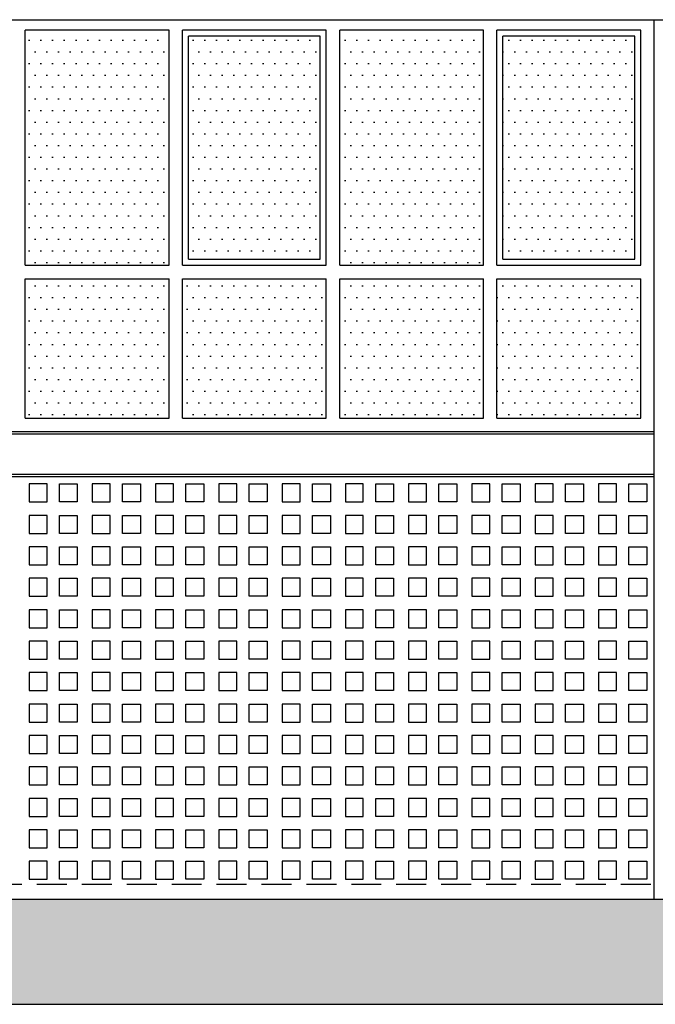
# Model space of a CAD drawing. Extents: x -2500 to 102600, y -11009 to 58900.
# Tile 5 of 16: x 54443 to 58688, y 22403 to 28978. Entities that reach past the tile are written whole.
import ezdxf

# ---------------------------------------------------------------- set-up
doc = ezdxf.new("R2010")
doc.units = 0
doc.header["$LTSCALE"] = 400
doc.header["$MEASUREMENT"] = 0
doc.linetypes.add('DASHED', pattern=[0.75, 0.5, -0.25])
for name, color, linetype in [('1005-B', 7, 'CONTINUOUS'), ('1100-B', 30, 'CONTINUOUS'), ('2800-B', 1, 'CONTINUOUS'), ('3100-B', 40, 'CONTINUOUS')]:
    doc.layers.add(name, color=color, linetype=linetype)
pattern_1 = [(0, (2475.545, 22903.224), (39.0625, 78.125), [0, -78.125])]

msp = doc.modelspace()

# ---------------------------------------------------------------- hatches: boundary and pattern name
at = {"layer": '1005-B'}
h = msp.add_hatch(dxfattribs=at)
h.set_pattern_fill('DOTS', color=256, scale=1250, style=0)
h.set_pattern_definition(pattern_1)
h.paths.add_polyline_path([(55440.6, 28907.6), (54480.6, 28907.6), (54480.6, 27337.6), (55440.6, 27337.6)])
h = msp.add_hatch(dxfattribs=at)
h.set_pattern_fill('DOTS', color=256, scale=1250, style=0)
h.set_pattern_definition(pattern_1)
h.paths.add_polyline_path([(55570.6, 27377.6), (56450.6, 27377.6), (56450.6, 28867.6), (55570.6, 28867.6)])
h = msp.add_hatch(dxfattribs=at)
h.set_pattern_fill('DOTS', color=256, scale=1250, style=0)
h.set_pattern_definition(pattern_1)
h.paths.add_polyline_path([(56580.6, 27337.6), (57540.6, 27337.6), (57540.6, 28907.6), (56580.6, 28907.6)])
h = msp.add_hatch(dxfattribs=at)
h.set_pattern_fill('DOTS', color=256, scale=1250, style=0)
h.set_pattern_definition(pattern_1)
h.paths.add_polyline_path([(57670.6, 27377.6), (58550.6, 27377.6), (58550.6, 28867.6), (57670.6, 28867.6)])
h = msp.add_hatch(dxfattribs=at)
h.set_pattern_fill('DOTS', color=256, scale=1250, style=0)
h.set_pattern_definition(pattern_1)
h.paths.add_polyline_path([(54480.6, 26317.6), (55440.6, 26317.6), (55440.6, 27247.6), (54480.6, 27247.6)])
h = msp.add_hatch(dxfattribs=at)
h.set_pattern_fill('DOTS', color=256, scale=1250, style=0)
h.set_pattern_definition(pattern_1)
h.paths.add_polyline_path([(55530.6, 26317.6), (56490.6, 26317.6), (56490.6, 27247.6), (55530.6, 27247.6)])
h = msp.add_hatch(dxfattribs=at)
h.set_pattern_fill('DOTS', color=256, scale=1250, style=0)
h.set_pattern_definition(pattern_1)
h.paths.add_polyline_path([(56580.6, 26317.6), (57540.6, 26317.6), (57540.6, 27247.6), (56580.6, 27247.6)])
h = msp.add_hatch(dxfattribs=at)
h.set_pattern_fill('DOTS', color=256, scale=1250, style=0)
h.set_pattern_definition(pattern_1)
h.paths.add_polyline_path([(58590.6, 27247.6), (57630.6, 27247.6), (57630.6, 26317.6), (58590.6, 26317.6)])
at = {"layer": '1100-B'}
msp.add_hatch(color=251, dxfattribs=at).paths.add_polyline_path([(6179.2, 22402.6), (76058.2, 22402.6), (76058.2, 23102.6), (6179.2, 23102.6)])

# ---------------------------------------------------------------- linework, layer by layer
at = {"layer": '1005-B', "color": 9}
for points in [[(54505.6, 25757.6), (54625.6, 25757.6), (54625.6, 25877.6), (54505.6, 25877.6)], [(54828.1, 25757.6), (54708.1, 25757.6), (54708.1, 25877.6), (54828.1, 25877.6)], [(54928.1, 25757.6), (55048.1, 25757.6), (55048.1, 25877.6), (54928.1, 25877.6)], [(55250.6, 25757.6), (55130.6, 25757.6), (55130.6, 25877.6), (55250.6, 25877.6)], [(55350.6, 25757.6), (55470.6, 25757.6), (55470.6, 25877.6), (55350.6, 25877.6)], [(55673.1, 25757.6), (55553.1, 25757.6), (55553.1, 25877.6), (55673.1, 25877.6)], [(55773.1, 25757.6), (55893.1, 25757.6), (55893.1, 25877.6), (55773.1, 25877.6)], [(56095.6, 25757.6), (55975.6, 25757.6), (55975.6, 25877.6), (56095.6, 25877.6)], [(56195.6, 25757.6), (56315.6, 25757.6), (56315.6, 25877.6), (56195.6, 25877.6)], [(56518.1, 25757.6), (56398.1, 25757.6), (56398.1, 25877.6), (56518.1, 25877.6)], [(56618.1, 25757.6), (56738.1, 25757.6), (56738.1, 25877.6), (56618.1, 25877.6)], [(56940.6, 25757.6), (56820.6, 25757.6), (56820.6, 25877.6), (56940.6, 25877.6)], [(57040.6, 25757.6), (57160.6, 25757.6), (57160.6, 25877.6), (57040.6, 25877.6)], [(57363.1, 25757.6), (57243.1, 25757.6), (57243.1, 25877.6), (57363.1, 25877.6)], [(57463.1, 25757.6), (57583.1, 25757.6), (57583.1, 25877.6), (57463.1, 25877.6)], [(57785.6, 25757.6), (57665.6, 25757.6), (57665.6, 25877.6), (57785.6, 25877.6)], [(57885.6, 25757.6), (58005.6, 25757.6), (58005.6, 25877.6), (57885.6, 25877.6)], [(58208.1, 25757.6), (58088.1, 25757.6), (58088.1, 25877.6), (58208.1, 25877.6)], [(58308.1, 25757.6), (58428.1, 25757.6), (58428.1, 25877.6), (58308.1, 25877.6)], [(58630.6, 25757.6), (58510.6, 25757.6), (58510.6, 25877.6), (58630.6, 25877.6)], [(54505.6, 25547.6), (54625.6, 25547.6), (54625.6, 25667.6), (54505.6, 25667.6)], [(54828.1, 25547.6), (54708.1, 25547.6), (54708.1, 25667.6), (54828.1, 25667.6)], [(54928.1, 25547.6), (55048.1, 25547.6), (55048.1, 25667.6), (54928.1, 25667.6)], [(55250.6, 25547.6), (55130.6, 25547.6), (55130.6, 25667.6), (55250.6, 25667.6)], [(55350.6, 25547.6), (55470.6, 25547.6), (55470.6, 25667.6), (55350.6, 25667.6)], [(55673.1, 25547.6), (55553.1, 25547.6), (55553.1, 25667.6), (55673.1, 25667.6)], [(55773.1, 25547.6), (55893.1, 25547.6), (55893.1, 25667.6), (55773.1, 25667.6)], [(56095.6, 25547.6), (55975.6, 25547.6), (55975.6, 25667.6), (56095.6, 25667.6)], [(56195.6, 25547.6), (56315.6, 25547.6), (56315.6, 25667.6), (56195.6, 25667.6)], [(56518.1, 25547.6), (56398.1, 25547.6), (56398.1, 25667.6), (56518.1, 25667.6)], [(56618.1, 25547.6), (56738.1, 25547.6), (56738.1, 25667.6), (56618.1, 25667.6)], [(56940.6, 25547.6), (56820.6, 25547.6), (56820.6, 25667.6), (56940.6, 25667.6)], [(57040.6, 25547.6), (57160.6, 25547.6), (57160.6, 25667.6), (57040.6, 25667.6)], [(57363.1, 25547.6), (57243.1, 25547.6), (57243.1, 25667.6), (57363.1, 25667.6)], [(57463.1, 25547.6), (57583.1, 25547.6), (57583.1, 25667.6), (57463.1, 25667.6)], [(57785.6, 25547.6), (57665.6, 25547.6), (57665.6, 25667.6), (57785.6, 25667.6)], [(57885.6, 25547.6), (58005.6, 25547.6), (58005.6, 25667.6), (57885.6, 25667.6)], [(58208.1, 25547.6), (58088.1, 25547.6), (58088.1, 25667.6), (58208.1, 25667.6)], [(58308.1, 25547.6), (58428.1, 25547.6), (58428.1, 25667.6), (58308.1, 25667.6)], [(58630.6, 25547.6), (58510.6, 25547.6), (58510.6, 25667.6), (58630.6, 25667.6)], [(54505.6, 25337.6), (54625.6, 25337.6), (54625.6, 25457.6), (54505.6, 25457.6)], [(54828.1, 25337.6), (54708.1, 25337.6), (54708.1, 25457.6), (54828.1, 25457.6)], [(54928.1, 25337.6), (55048.1, 25337.6), (55048.1, 25457.6), (54928.1, 25457.6)], [(55250.6, 25337.6), (55130.6, 25337.6), (55130.6, 25457.6), (55250.6, 25457.6)], [(55350.6, 25337.6), (55470.6, 25337.6), (55470.6, 25457.6), (55350.6, 25457.6)], [(55673.1, 25337.6), (55553.1, 25337.6), (55553.1, 25457.6), (55673.1, 25457.6)], [(55773.1, 25337.6), (55893.1, 25337.6), (55893.1, 25457.6), (55773.1, 25457.6)], [(56095.6, 25337.6), (55975.6, 25337.6), (55975.6, 25457.6), (56095.6, 25457.6)], [(56195.6, 25337.6), (56315.6, 25337.6), (56315.6, 25457.6), (56195.6, 25457.6)], [(56518.1, 25337.6), (56398.1, 25337.6), (56398.1, 25457.6), (56518.1, 25457.6)], [(56618.1, 25337.6), (56738.1, 25337.6), (56738.1, 25457.6), (56618.1, 25457.6)], [(56940.6, 25337.6), (56820.6, 25337.6), (56820.6, 25457.6), (56940.6, 25457.6)], [(57040.6, 25337.6), (57160.6, 25337.6), (57160.6, 25457.6), (57040.6, 25457.6)], [(57363.1, 25337.6), (57243.1, 25337.6), (57243.1, 25457.6), (57363.1, 25457.6)], [(57463.1, 25337.6), (57583.1, 25337.6), (57583.1, 25457.6), (57463.1, 25457.6)], [(57785.6, 25337.6), (57665.6, 25337.6), (57665.6, 25457.6), (57785.6, 25457.6)], [(57885.6, 25337.6), (58005.6, 25337.6), (58005.6, 25457.6), (57885.6, 25457.6)], [(58208.1, 25337.6), (58088.1, 25337.6), (58088.1, 25457.6), (58208.1, 25457.6)], [(58308.1, 25337.6), (58428.1, 25337.6), (58428.1, 25457.6), (58308.1, 25457.6)], [(58630.6, 25337.6), (58510.6, 25337.6), (58510.6, 25457.6), (58630.6, 25457.6)], [(54505.6, 25127.6), (54625.6, 25127.6), (54625.6, 25247.6), (54505.6, 25247.6)], [(54828.1, 25127.6), (54708.1, 25127.6), (54708.1, 25247.6), (54828.1, 25247.6)], [(54928.1, 25127.6), (55048.1, 25127.6), (55048.1, 25247.6), (54928.1, 25247.6)], [(55250.6, 25127.6), (55130.6, 25127.6), (55130.6, 25247.6), (55250.6, 25247.6)], [(55350.6, 25127.6), (55470.6, 25127.6), (55470.6, 25247.6), (55350.6, 25247.6)], [(55673.1, 25127.6), (55553.1, 25127.6), (55553.1, 25247.6), (55673.1, 25247.6)], [(55773.1, 25127.6), (55893.1, 25127.6), (55893.1, 25247.6), (55773.1, 25247.6)], [(56095.6, 25127.6), (55975.6, 25127.6), (55975.6, 25247.6), (56095.6, 25247.6)], [(56195.6, 25127.6), (56315.6, 25127.6), (56315.6, 25247.6), (56195.6, 25247.6)], [(56518.1, 25127.6), (56398.1, 25127.6), (56398.1, 25247.6), (56518.1, 25247.6)], [(56618.1, 25127.6), (56738.1, 25127.6), (56738.1, 25247.6), (56618.1, 25247.6)], [(56940.6, 25127.6), (56820.6, 25127.6), (56820.6, 25247.6), (56940.6, 25247.6)], [(57040.6, 25127.6), (57160.6, 25127.6), (57160.6, 25247.6), (57040.6, 25247.6)], [(57363.1, 25127.6), (57243.1, 25127.6), (57243.1, 25247.6), (57363.1, 25247.6)], [(57463.1, 25127.6), (57583.1, 25127.6), (57583.1, 25247.6), (57463.1, 25247.6)], [(57785.6, 25127.6), (57665.6, 25127.6), (57665.6, 25247.6), (57785.6, 25247.6)], [(57885.6, 25127.6), (58005.6, 25127.6), (58005.6, 25247.6), (57885.6, 25247.6)], [(58208.1, 25127.6), (58088.1, 25127.6), (58088.1, 25247.6), (58208.1, 25247.6)], [(58308.1, 25127.6), (58428.1, 25127.6), (58428.1, 25247.6), (58308.1, 25247.6)], [(58630.6, 25127.6), (58510.6, 25127.6), (58510.6, 25247.6), (58630.6, 25247.6)], [(54505.6, 24917.6), (54625.6, 24917.6), (54625.6, 25037.6), (54505.6, 25037.6)], [(54828.1, 24917.6), (54708.1, 24917.6), (54708.1, 25037.6), (54828.1, 25037.6)], [(54928.1, 24917.6), (55048.1, 24917.6), (55048.1, 25037.6), (54928.1, 25037.6)], [(55250.6, 24917.6), (55130.6, 24917.6), (55130.6, 25037.6), (55250.6, 25037.6)], [(55350.6, 24917.6), (55470.6, 24917.6), (55470.6, 25037.6), (55350.6, 25037.6)], [(55673.1, 24917.6), (55553.1, 24917.6), (55553.1, 25037.6), (55673.1, 25037.6)], [(55773.1, 24917.6), (55893.1, 24917.6), (55893.1, 25037.6), (55773.1, 25037.6)], [(56095.6, 24917.6), (55975.6, 24917.6), (55975.6, 25037.6), (56095.6, 25037.6)], [(56195.6, 24917.6), (56315.6, 24917.6), (56315.6, 25037.6), (56195.6, 25037.6)], [(56518.1, 24917.6), (56398.1, 24917.6), (56398.1, 25037.6), (56518.1, 25037.6)], [(56618.1, 24917.6), (56738.1, 24917.6), (56738.1, 25037.6), (56618.1, 25037.6)], [(56940.6, 24917.6), (56820.6, 24917.6), (56820.6, 25037.6), (56940.6, 25037.6)], [(57040.6, 24917.6), (57160.6, 24917.6), (57160.6, 25037.6), (57040.6, 25037.6)], [(57363.1, 24917.6), (57243.1, 24917.6), (57243.1, 25037.6), (57363.1, 25037.6)], [(57463.1, 24917.6), (57583.1, 24917.6), (57583.1, 25037.6), (57463.1, 25037.6)], [(57785.6, 24917.6), (57665.6, 24917.6), (57665.6, 25037.6), (57785.6, 25037.6)], [(57885.6, 24917.6), (58005.6, 24917.6), (58005.6, 25037.6), (57885.6, 25037.6)], [(58208.1, 24917.6), (58088.1, 24917.6), (58088.1, 25037.6), (58208.1, 25037.6)], [(58308.1, 24917.6), (58428.1, 24917.6), (58428.1, 25037.6), (58308.1, 25037.6)], [(58630.6, 24917.6), (58510.6, 24917.6), (58510.6, 25037.6), (58630.6, 25037.6)], [(54505.6, 24707.6), (54625.6, 24707.6), (54625.6, 24827.6), (54505.6, 24827.6)], [(54828.1, 24707.6), (54708.1, 24707.6), (54708.1, 24827.6), (54828.1, 24827.6)], [(54928.1, 24707.6), (55048.1, 24707.6), (55048.1, 24827.6), (54928.1, 24827.6)], [(55250.6, 24707.6), (55130.6, 24707.6), (55130.6, 24827.6), (55250.6, 24827.6)], [(55350.6, 24707.6), (55470.6, 24707.6), (55470.6, 24827.6), (55350.6, 24827.6)], [(55673.1, 24707.6), (55553.1, 24707.6), (55553.1, 24827.6), (55673.1, 24827.6)], [(55773.1, 24707.6), (55893.1, 24707.6), (55893.1, 24827.6), (55773.1, 24827.6)], [(56095.6, 24707.6), (55975.6, 24707.6), (55975.6, 24827.6), (56095.6, 24827.6)], [(56195.6, 24707.6), (56315.6, 24707.6), (56315.6, 24827.6), (56195.6, 24827.6)], [(56518.1, 24707.6), (56398.1, 24707.6), (56398.1, 24827.6), (56518.1, 24827.6)], [(56618.1, 24707.6), (56738.1, 24707.6), (56738.1, 24827.6), (56618.1, 24827.6)], [(56940.6, 24707.6), (56820.6, 24707.6), (56820.6, 24827.6), (56940.6, 24827.6)], [(57040.6, 24707.6), (57160.6, 24707.6), (57160.6, 24827.6), (57040.6, 24827.6)], [(57363.1, 24707.6), (57243.1, 24707.6), (57243.1, 24827.6), (57363.1, 24827.6)], [(57463.1, 24707.6), (57583.1, 24707.6), (57583.1, 24827.6), (57463.1, 24827.6)], [(57785.6, 24707.6), (57665.6, 24707.6), (57665.6, 24827.6), (57785.6, 24827.6)], [(57885.6, 24707.6), (58005.6, 24707.6), (58005.6, 24827.6), (57885.6, 24827.6)], [(58208.1, 24707.6), (58088.1, 24707.6), (58088.1, 24827.6), (58208.1, 24827.6)], [(58308.1, 24707.6), (58428.1, 24707.6), (58428.1, 24827.6), (58308.1, 24827.6)], [(58630.6, 24707.6), (58510.6, 24707.6), (58510.6, 24827.6), (58630.6, 24827.6)], [(54505.6, 24497.6), (54625.6, 24497.6), (54625.6, 24617.6), (54505.6, 24617.6)], [(54828.1, 24497.6), (54708.1, 24497.6), (54708.1, 24617.6), (54828.1, 24617.6)], [(54928.1, 24497.6), (55048.1, 24497.6), (55048.1, 24617.6), (54928.1, 24617.6)], [(55250.6, 24497.6), (55130.6, 24497.6), (55130.6, 24617.6), (55250.6, 24617.6)], [(55350.6, 24497.6), (55470.6, 24497.6), (55470.6, 24617.6), (55350.6, 24617.6)], [(55673.1, 24497.6), (55553.1, 24497.6), (55553.1, 24617.6), (55673.1, 24617.6)], [(55773.1, 24497.6), (55893.1, 24497.6), (55893.1, 24617.6), (55773.1, 24617.6)], [(56095.6, 24497.6), (55975.6, 24497.6), (55975.6, 24617.6), (56095.6, 24617.6)], [(56195.6, 24497.6), (56315.6, 24497.6), (56315.6, 24617.6), (56195.6, 24617.6)], [(56518.1, 24497.6), (56398.1, 24497.6), (56398.1, 24617.6), (56518.1, 24617.6)], [(56618.1, 24497.6), (56738.1, 24497.6), (56738.1, 24617.6), (56618.1, 24617.6)], [(56940.6, 24497.6), (56820.6, 24497.6), (56820.6, 24617.6), (56940.6, 24617.6)], [(57040.6, 24497.6), (57160.6, 24497.6), (57160.6, 24617.6), (57040.6, 24617.6)], [(57363.1, 24497.6), (57243.1, 24497.6), (57243.1, 24617.6), (57363.1, 24617.6)], [(57463.1, 24497.6), (57583.1, 24497.6), (57583.1, 24617.6), (57463.1, 24617.6)], [(57785.6, 24497.6), (57665.6, 24497.6), (57665.6, 24617.6), (57785.6, 24617.6)], [(57885.6, 24497.6), (58005.6, 24497.6), (58005.6, 24617.6), (57885.6, 24617.6)], [(58208.1, 24497.6), (58088.1, 24497.6), (58088.1, 24617.6), (58208.1, 24617.6)], [(58308.1, 24497.6), (58428.1, 24497.6), (58428.1, 24617.6), (58308.1, 24617.6)], [(58630.6, 24497.6), (58510.6, 24497.6), (58510.6, 24617.6), (58630.6, 24617.6)], [(54505.6, 24287.6), (54625.6, 24287.6), (54625.6, 24407.6), (54505.6, 24407.6)], [(54828.1, 24287.6), (54708.1, 24287.6), (54708.1, 24407.6), (54828.1, 24407.6)], [(54928.1, 24287.6), (55048.1, 24287.6), (55048.1, 24407.6), (54928.1, 24407.6)], [(55250.6, 24287.6), (55130.6, 24287.6), (55130.6, 24407.6), (55250.6, 24407.6)], [(55350.6, 24287.6), (55470.6, 24287.6), (55470.6, 24407.6), (55350.6, 24407.6)], [(55673.1, 24287.6), (55553.1, 24287.6), (55553.1, 24407.6), (55673.1, 24407.6)], [(55773.1, 24287.6), (55893.1, 24287.6), (55893.1, 24407.6), (55773.1, 24407.6)], [(56095.6, 24287.6), (55975.6, 24287.6), (55975.6, 24407.6), (56095.6, 24407.6)], [(56195.6, 24287.6), (56315.6, 24287.6), (56315.6, 24407.6), (56195.6, 24407.6)], [(56518.1, 24287.6), (56398.1, 24287.6), (56398.1, 24407.6), (56518.1, 24407.6)], [(56618.1, 24287.6), (56738.1, 24287.6), (56738.1, 24407.6), (56618.1, 24407.6)], [(56940.6, 24287.6), (56820.6, 24287.6), (56820.6, 24407.6), (56940.6, 24407.6)], [(57040.6, 24287.6), (57160.6, 24287.6), (57160.6, 24407.6), (57040.6, 24407.6)], [(57363.1, 24287.6), (57243.1, 24287.6), (57243.1, 24407.6), (57363.1, 24407.6)], [(57463.1, 24287.6), (57583.1, 24287.6), (57583.1, 24407.6), (57463.1, 24407.6)], [(57785.6, 24287.6), (57665.6, 24287.6), (57665.6, 24407.6), (57785.6, 24407.6)], [(57885.6, 24287.6), (58005.6, 24287.6), (58005.6, 24407.6), (57885.6, 24407.6)], [(58208.1, 24287.6), (58088.1, 24287.6), (58088.1, 24407.6), (58208.1, 24407.6)], [(58308.1, 24287.6), (58428.1, 24287.6), (58428.1, 24407.6), (58308.1, 24407.6)], [(58630.6, 24287.6), (58510.6, 24287.6), (58510.6, 24407.6), (58630.6, 24407.6)], [(54505.6, 24077.6), (54625.6, 24077.6), (54625.6, 24197.6), (54505.6, 24197.6)], [(54828.1, 24077.6), (54708.1, 24077.6), (54708.1, 24197.6), (54828.1, 24197.6)], [(54928.1, 24077.6), (55048.1, 24077.6), (55048.1, 24197.6), (54928.1, 24197.6)], [(55250.6, 24077.6), (55130.6, 24077.6), (55130.6, 24197.6), (55250.6, 24197.6)], [(55350.6, 24077.6), (55470.6, 24077.6), (55470.6, 24197.6), (55350.6, 24197.6)], [(55673.1, 24077.6), (55553.1, 24077.6), (55553.1, 24197.6), (55673.1, 24197.6)], [(55773.1, 24077.6), (55893.1, 24077.6), (55893.1, 24197.6), (55773.1, 24197.6)], [(56095.6, 24077.6), (55975.6, 24077.6), (55975.6, 24197.6), (56095.6, 24197.6)], [(56195.6, 24077.6), (56315.6, 24077.6), (56315.6, 24197.6), (56195.6, 24197.6)], [(56518.1, 24077.6), (56398.1, 24077.6), (56398.1, 24197.6), (56518.1, 24197.6)], [(56618.1, 24077.6), (56738.1, 24077.6), (56738.1, 24197.6), (56618.1, 24197.6)], [(56940.6, 24077.6), (56820.6, 24077.6), (56820.6, 24197.6), (56940.6, 24197.6)], [(57040.6, 24077.6), (57160.6, 24077.6), (57160.6, 24197.6), (57040.6, 24197.6)], [(57363.1, 24077.6), (57243.1, 24077.6), (57243.1, 24197.6), (57363.1, 24197.6)], [(57463.1, 24077.6), (57583.1, 24077.6), (57583.1, 24197.6), (57463.1, 24197.6)], [(57785.6, 24077.6), (57665.6, 24077.6), (57665.6, 24197.6), (57785.6, 24197.6)], [(57885.6, 24077.6), (58005.6, 24077.6), (58005.6, 24197.6), (57885.6, 24197.6)], [(58208.1, 24077.6), (58088.1, 24077.6), (58088.1, 24197.6), (58208.1, 24197.6)], [(58308.1, 24077.6), (58428.1, 24077.6), (58428.1, 24197.6), (58308.1, 24197.6)], [(58630.6, 24077.6), (58510.6, 24077.6), (58510.6, 24197.6), (58630.6, 24197.6)], [(54505.6, 23867.6), (54625.6, 23867.6), (54625.6, 23987.6), (54505.6, 23987.6)], [(54828.1, 23867.6), (54708.1, 23867.6), (54708.1, 23987.6), (54828.1, 23987.6)], [(54928.1, 23867.6), (55048.1, 23867.6), (55048.1, 23987.6), (54928.1, 23987.6)], [(55250.6, 23867.6), (55130.6, 23867.6), (55130.6, 23987.6), (55250.6, 23987.6)], [(55350.6, 23867.6), (55470.6, 23867.6), (55470.6, 23987.6), (55350.6, 23987.6)], [(55673.1, 23867.6), (55553.1, 23867.6), (55553.1, 23987.6), (55673.1, 23987.6)], [(55773.1, 23867.6), (55893.1, 23867.6), (55893.1, 23987.6), (55773.1, 23987.6)], [(56095.6, 23867.6), (55975.6, 23867.6), (55975.6, 23987.6), (56095.6, 23987.6)], [(56195.6, 23867.6), (56315.6, 23867.6), (56315.6, 23987.6), (56195.6, 23987.6)], [(56518.1, 23867.6), (56398.1, 23867.6), (56398.1, 23987.6), (56518.1, 23987.6)], [(56618.1, 23867.6), (56738.1, 23867.6), (56738.1, 23987.6), (56618.1, 23987.6)], [(56940.6, 23867.6), (56820.6, 23867.6), (56820.6, 23987.6), (56940.6, 23987.6)], [(57040.6, 23867.6), (57160.6, 23867.6), (57160.6, 23987.6), (57040.6, 23987.6)], [(57363.1, 23867.6), (57243.1, 23867.6), (57243.1, 23987.6), (57363.1, 23987.6)], [(57463.1, 23867.6), (57583.1, 23867.6), (57583.1, 23987.6), (57463.1, 23987.6)], [(57785.6, 23867.6), (57665.6, 23867.6), (57665.6, 23987.6), (57785.6, 23987.6)], [(57885.6, 23867.6), (58005.6, 23867.6), (58005.6, 23987.6), (57885.6, 23987.6)], [(58208.1, 23867.6), (58088.1, 23867.6), (58088.1, 23987.6), (58208.1, 23987.6)], [(58308.1, 23867.6), (58428.1, 23867.6), (58428.1, 23987.6), (58308.1, 23987.6)], [(58630.6, 23867.6), (58510.6, 23867.6), (58510.6, 23987.6), (58630.6, 23987.6)], [(54505.6, 23657.6), (54625.6, 23657.6), (54625.6, 23777.6), (54505.6, 23777.6)], [(54828.1, 23657.6), (54708.1, 23657.6), (54708.1, 23777.6), (54828.1, 23777.6)], [(54928.1, 23657.6), (55048.1, 23657.6), (55048.1, 23777.6), (54928.1, 23777.6)], [(55250.6, 23657.6), (55130.6, 23657.6), (55130.6, 23777.6), (55250.6, 23777.6)], [(55350.6, 23657.6), (55470.6, 23657.6), (55470.6, 23777.6), (55350.6, 23777.6)], [(55673.1, 23657.6), (55553.1, 23657.6), (55553.1, 23777.6), (55673.1, 23777.6)], [(55773.1, 23657.6), (55893.1, 23657.6), (55893.1, 23777.6), (55773.1, 23777.6)], [(56095.6, 23657.6), (55975.6, 23657.6), (55975.6, 23777.6), (56095.6, 23777.6)], [(56195.6, 23657.6), (56315.6, 23657.6), (56315.6, 23777.6), (56195.6, 23777.6)], [(56518.1, 23657.6), (56398.1, 23657.6), (56398.1, 23777.6), (56518.1, 23777.6)], [(56618.1, 23657.6), (56738.1, 23657.6), (56738.1, 23777.6), (56618.1, 23777.6)], [(56940.6, 23657.6), (56820.6, 23657.6), (56820.6, 23777.6), (56940.6, 23777.6)], [(57040.6, 23657.6), (57160.6, 23657.6), (57160.6, 23777.6), (57040.6, 23777.6)], [(57363.1, 23657.6), (57243.1, 23657.6), (57243.1, 23777.6), (57363.1, 23777.6)], [(57463.1, 23657.6), (57583.1, 23657.6), (57583.1, 23777.6), (57463.1, 23777.6)], [(57785.6, 23657.6), (57665.6, 23657.6), (57665.6, 23777.6), (57785.6, 23777.6)], [(57885.6, 23657.6), (58005.6, 23657.6), (58005.6, 23777.6), (57885.6, 23777.6)], [(58208.1, 23657.6), (58088.1, 23657.6), (58088.1, 23777.6), (58208.1, 23777.6)], [(58308.1, 23657.6), (58428.1, 23657.6), (58428.1, 23777.6), (58308.1, 23777.6)], [(58630.6, 23657.6), (58510.6, 23657.6), (58510.6, 23777.6), (58630.6, 23777.6)], [(54505.6, 23447.6), (54625.6, 23447.6), (54625.6, 23567.6), (54505.6, 23567.6)], [(54828.1, 23447.6), (54708.1, 23447.6), (54708.1, 23567.6), (54828.1, 23567.6)], [(54928.1, 23447.6), (55048.1, 23447.6), (55048.1, 23567.6), (54928.1, 23567.6)], [(55250.6, 23447.6), (55130.6, 23447.6), (55130.6, 23567.6), (55250.6, 23567.6)], [(55350.6, 23447.6), (55470.6, 23447.6), (55470.6, 23567.6), (55350.6, 23567.6)], [(55673.1, 23447.6), (55553.1, 23447.6), (55553.1, 23567.6), (55673.1, 23567.6)], [(55773.1, 23447.6), (55893.1, 23447.6), (55893.1, 23567.6), (55773.1, 23567.6)], [(56095.6, 23447.6), (55975.6, 23447.6), (55975.6, 23567.6), (56095.6, 23567.6)], [(56195.6, 23447.6), (56315.6, 23447.6), (56315.6, 23567.6), (56195.6, 23567.6)], [(56518.1, 23447.6), (56398.1, 23447.6), (56398.1, 23567.6), (56518.1, 23567.6)], [(56618.1, 23447.6), (56738.1, 23447.6), (56738.1, 23567.6), (56618.1, 23567.6)], [(56940.6, 23447.6), (56820.6, 23447.6), (56820.6, 23567.6), (56940.6, 23567.6)], [(57040.6, 23447.6), (57160.6, 23447.6), (57160.6, 23567.6), (57040.6, 23567.6)], [(57363.1, 23447.6), (57243.1, 23447.6), (57243.1, 23567.6), (57363.1, 23567.6)], [(57463.1, 23447.6), (57583.1, 23447.6), (57583.1, 23567.6), (57463.1, 23567.6)], [(57785.6, 23447.6), (57665.6, 23447.6), (57665.6, 23567.6), (57785.6, 23567.6)], [(57885.6, 23447.6), (58005.6, 23447.6), (58005.6, 23567.6), (57885.6, 23567.6)], [(58208.1, 23447.6), (58088.1, 23447.6), (58088.1, 23567.6), (58208.1, 23567.6)], [(58308.1, 23447.6), (58428.1, 23447.6), (58428.1, 23567.6), (58308.1, 23567.6)], [(58630.6, 23447.6), (58510.6, 23447.6), (58510.6, 23567.6), (58630.6, 23567.6)], [(54505.6, 23237.6), (54625.6, 23237.6), (54625.6, 23357.6), (54505.6, 23357.6)], [(54828.1, 23237.6), (54708.1, 23237.6), (54708.1, 23357.6), (54828.1, 23357.6)], [(54928.1, 23237.6), (55048.1, 23237.6), (55048.1, 23357.6), (54928.1, 23357.6)], [(55250.6, 23237.6), (55130.6, 23237.6), (55130.6, 23357.6), (55250.6, 23357.6)], [(55350.6, 23237.6), (55470.6, 23237.6), (55470.6, 23357.6), (55350.6, 23357.6)], [(55673.1, 23237.6), (55553.1, 23237.6), (55553.1, 23357.6), (55673.1, 23357.6)], [(55773.1, 23237.6), (55893.1, 23237.6), (55893.1, 23357.6), (55773.1, 23357.6)], [(56095.6, 23237.6), (55975.6, 23237.6), (55975.6, 23357.6), (56095.6, 23357.6)], [(56195.6, 23237.6), (56315.6, 23237.6), (56315.6, 23357.6), (56195.6, 23357.6)], [(56518.1, 23237.6), (56398.1, 23237.6), (56398.1, 23357.6), (56518.1, 23357.6)], [(56618.1, 23237.6), (56738.1, 23237.6), (56738.1, 23357.6), (56618.1, 23357.6)], [(56940.6, 23237.6), (56820.6, 23237.6), (56820.6, 23357.6), (56940.6, 23357.6)], [(57040.6, 23237.6), (57160.6, 23237.6), (57160.6, 23357.6), (57040.6, 23357.6)], [(57363.1, 23237.6), (57243.1, 23237.6), (57243.1, 23357.6), (57363.1, 23357.6)], [(57463.1, 23237.6), (57583.1, 23237.6), (57583.1, 23357.6), (57463.1, 23357.6)], [(57785.6, 23237.6), (57665.6, 23237.6), (57665.6, 23357.6), (57785.6, 23357.6)], [(57885.6, 23237.6), (58005.6, 23237.6), (58005.6, 23357.6), (57885.6, 23357.6)], [(58208.1, 23237.6), (58088.1, 23237.6), (58088.1, 23357.6), (58208.1, 23357.6)], [(58308.1, 23237.6), (58428.1, 23237.6), (58428.1, 23357.6), (58308.1, 23357.6)], [(58630.6, 23237.6), (58510.6, 23237.6), (58510.6, 23357.6), (58630.6, 23357.6)]]:
    msp.add_lwpolyline(points, close=True, dxfattribs=at)
at = {"layer": '1100-B', "color": 2, "linetype": 'DASHED'}
msp.add_line((76058.2, 23202.6), (6179.2, 23202.6), dxfattribs=at)
at = {"layer": '1100-B', "color": 251}
msp.add_lwpolyline([(6179.2, 22402.6), (76058.2, 22402.6), (76058.2, 23102.6), (6179.2, 23102.6)], close=True, dxfattribs=at)
at = {"layer": '2800-B', "color": 1}
for p, q in [((47770.6, 28977.6), (72920.6, 28977.6)), ((58680.6, 23102.6), (58680.6, 28977.6)), ((51416.4, 26227.6), (58680.6, 26227.6)), ((51732.1, 25927.6), (58680.6, 25927.6))]:
    msp.add_line(p, q, dxfattribs=at)
at = {"layer": '2800-B', "color": 252}
for p, q in [((51432.1, 26212.6), (58680.6, 26212.6)), ((51716.4, 25942.6), (58680.6, 25942.6))]:
    msp.add_line(p, q, dxfattribs=at)
at = {"layer": '3100-B'}
for p, q in [((55440.6, 28907.6), (54480.6, 28907.6)), ((54480.6, 27337.6), (54480.6, 28907.6)), ((55440.6, 27337.6), (55440.6, 28907.6)), ((56490.6, 28907.6), (55530.6, 28907.6)), ((55530.6, 27337.6), (55530.6, 28907.6)), ((55570.6, 27377.6), (55570.6, 28867.6)), ((56450.6, 28867.6), (55570.6, 28867.6)), ((56450.6, 27377.6), (56450.6, 28867.6)), ((56490.6, 27337.6), (56490.6, 28907.6)), ((57540.6, 28907.6), (56580.6, 28907.6)), ((56580.6, 27337.6), (56580.6, 28907.6)), ((57540.6, 27337.6), (57540.6, 28907.6)), ((58590.6, 28907.6), (57630.6, 28907.6)), ((57630.6, 27337.6), (57630.6, 28907.6)), ((57670.6, 27377.6), (57670.6, 28867.6)), ((58550.6, 28867.6), (57670.6, 28867.6)), ((58550.6, 27377.6), (58550.6, 28867.6)), ((58590.6, 27337.6), (58590.6, 28907.6)), ((55570.6, 27377.6), (56450.6, 27377.6)), ((57670.6, 27377.6), (58550.6, 27377.6)), ((54480.6, 27337.6), (55440.6, 27337.6)), ((55530.6, 27337.6), (56490.6, 27337.6)), ((56580.6, 27337.6), (57540.6, 27337.6)), ((57630.6, 27337.6), (58590.6, 27337.6)), ((54480.6, 26317.6), (54480.6, 27247.6)), ((54480.6, 27247.6), (55440.6, 27247.6)), ((55440.6, 26317.6), (55440.6, 27247.6)), ((55530.6, 26317.6), (55530.6, 27247.6)), ((55530.6, 27247.6), (56490.6, 27247.6)), ((56490.6, 26317.6), (56490.6, 27247.6)), ((56580.6, 26317.6), (56580.6, 27247.6)), ((56580.6, 27247.6), (57540.6, 27247.6)), ((57540.6, 26317.6), (57540.6, 27247.6)), ((57630.6, 26317.6), (57630.6, 27247.6)), ((57630.6, 27247.6), (58590.6, 27247.6)), ((58590.6, 26317.6), (58590.6, 27247.6)), ((54480.6, 26317.6), (55440.6, 26317.6)), ((55530.6, 26317.6), (56490.6, 26317.6)), ((56580.6, 26317.6), (57540.6, 26317.6)), ((57630.6, 26317.6), (58590.6, 26317.6))]:
    msp.add_line(p, q, dxfattribs=at)

doc.saveas('drawing.dxf')
